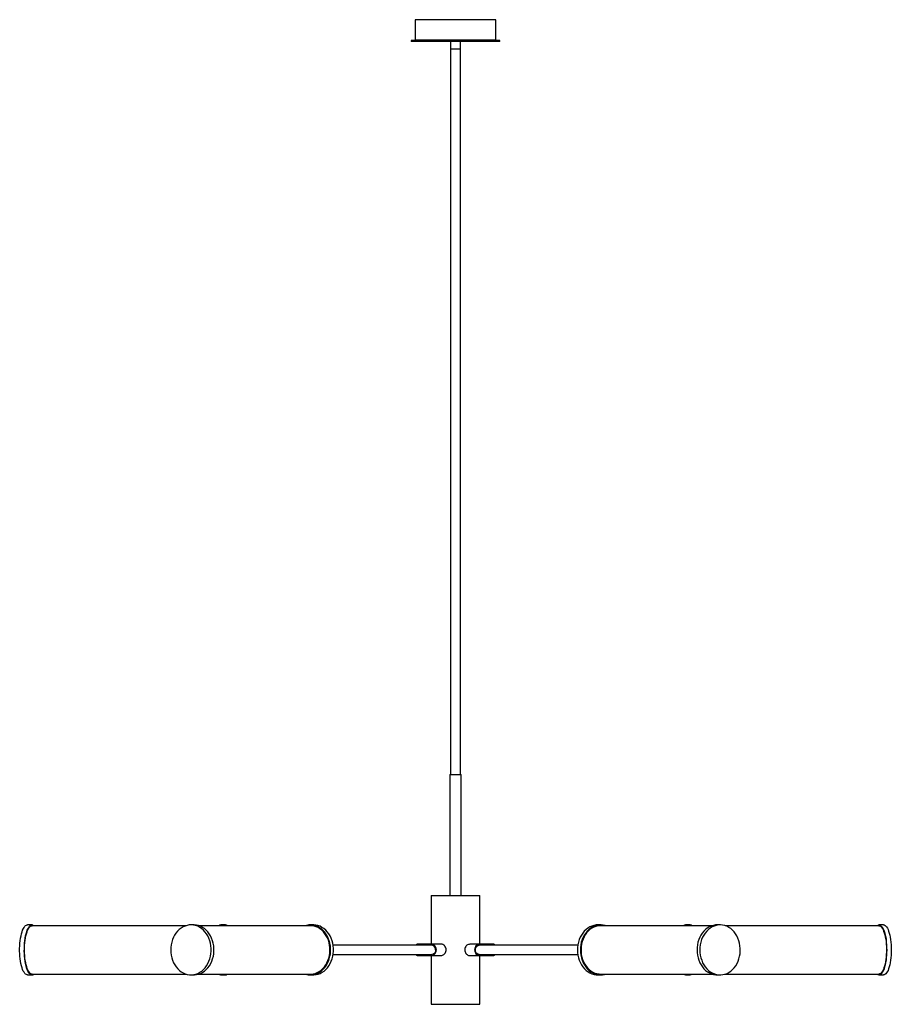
# Paper-space layout '_Posterior' of a CAD drawing. Header units: millimetres. Extents: x -540 to 540, y 0 to 1221.
import ezdxf

# ---------------------------------------------------------------- set-up
doc = ezdxf.new("R2010")
doc.units = ezdxf.units.MM

psp = doc.layouts.new('_Posterior')

# ---------------------------------------------------------------- linework, layer by layer
at = {"color": 7, "linetype": 'Continuous', "lineweight": 25}
for p, q in [((-50, 1221), (-50, 1196)), ((50, 1221), (-50, 1221)), ((50, 1196), (50, 1221)), ((-55, 1195), (-55, 1194)), ((55, 1195), (-55, 1195)), ((55, 1194), (-55, 1194)), ((-6, 1194), (-6, 285)), ((-6, 1185), (6, 1185)), ((6, 285), (6, 1194)), ((55, 1194), (55, 1195)), ((-7, 285), (-7, 135)), ((-7, 285), (7, 285)), ((7, 135), (7, 285)), ((-30, 135), (-30, 74.5)), ((-30, 135), (30, 135)), ((30, 74.5), (30, 135)), ((-525, 98.5), (-530.7, 98.5)), ((-324.5, 98.5), (-328, 98.5)), ((-285.3, 98.5), (-291, 98.5)), ((-176.3, 98.5), (-179.9, 98.5)), ((179.9, 98.5), (176.3, 98.5)), ((291, 98.5), (285.3, 98.5)), ((328, 98.5), (324.5, 98.5)), ((530.7, 98.5), (525, 98.5)), ((-334.3, 97.5), (-525, 97.5)), ((-179.9, 97.5), (-318.1, 97.5)), ((318.1, 97.5), (179.9, 97.5)), ((525, 97.5), (334.3, 97.5)), ((-29.4, 73.3), (-151.7, 73.3)), ((-30, 74.5), (-47.6, 74.5)), ((-30.2, 74.5), (-30, 75.3)), ((-17.6, 74.5), (-29.4, 74.5)), ((29.4, 74.5), (17.6, 74.5)), ((151.7, 73.3), (29.4, 73.3)), ((30, 75.3), (30.2, 74.5)), ((47.6, 74.5), (30, 74.5)), ((-151.7, 61.6), (-29.4, 61.6)), ((29.4, 61.6), (151.7, 61.6)), ((-47.6, 60.5), (-30, 60.5)), ((-30, 59.7), (-30.2, 60.5)), ((-30, 60.5), (-30, 0)), ((-29.4, 60.5), (-17.6, 60.5)), ((17.6, 60.5), (29.4, 60.5)), ((30, 0), (30, 60.5)), ((30, 60.5), (47.6, 60.5)), ((30.2, 60.5), (30, 59.7)), ((-525, 37.5), (-334.3, 37.5)), ((-318.1, 37.5), (-179.9, 37.5)), ((179.9, 37.5), (318.1, 37.5)), ((334.3, 37.5), (525, 37.5)), ((-530.7, 36.5), (-525, 36.5)), ((-328, 36.5), (-324.5, 36.5)), ((-291, 36.5), (-291.3, 36.5)), ((-291, 36.5), (-285.3, 36.5)), ((-179.9, 36.5), (-176.3, 36.5)), ((176.3, 36.5), (179.9, 36.5)), ((285.3, 36.5), (291, 36.5)), ((324.5, 36.5), (328, 36.5)), ((525, 36.5), (530.7, 36.5)), ((-30, 0), (30, 0))]:
    psp.add_line(p, q, dxfattribs=at)
at = {"color": 8, "linetype": 'Continuous', "lineweight": 25}
psp.add_line((-50, 1196), (50, 1196), dxfattribs=at)
at = {"color": 7, "linetype": 'Continuous', "lineweight": 25, "flags": 128}
for points in [[(-530.7, 36.5), (-531, 36.5), (-532, 36.8), (-533, 37.4), (-534, 38.4), (-534.9, 39.7), (-535.8, 41.3), (-536.6, 43.2), (-537.4, 45.4), (-538.1, 47.8), (-538.7, 50.5), (-539.2, 53.3), (-539.6, 56.4), (-539.9, 59.5), (-540.2, 62.7), (-540.3, 66), (-540.3, 69.3), (-540.1, 72.6), (-539.9, 75.8), (-539.6, 78.9), (-539.2, 81.9), (-538.6, 84.8), (-538, 87.4), (-537.3, 89.8), (-536.6, 92), (-535.7, 93.9), (-534.8, 95.4), (-533.9, 96.7), (-532.9, 97.6), (-531.9, 98.2), (-530.9, 98.5), (-530.7, 98.5)], [(-525.3, 36.5), (-526.3, 36.8), (-527.3, 37.4), (-528.3, 38.4), (-529.2, 39.7), (-530.1, 41.3), (-530.9, 43.2), (-531.7, 45.4), (-532.4, 47.8), (-533, 50.5), (-533.5, 53.3), (-533.9, 56.4), (-534.2, 59.5), (-534.4, 62.7), (-534.6, 66), (-534.5, 69.3), (-534.4, 72.6), (-534.2, 75.8), (-533.9, 78.9), (-533.5, 81.9), (-532.9, 84.8), (-532.3, 87.4), (-531.6, 89.8), (-530.9, 92), (-530, 93.9), (-529.1, 95.4), (-528.2, 96.7), (-527.2, 97.6), (-526.2, 98.2), (-525.2, 98.5), (-524.2, 98.4), (-523.2, 97.9), (-522.6, 97.5)], [(-327.2, 36.5), (-324.5, 36.8), (-321.9, 37.4), (-319.4, 38.4), (-316.9, 39.7), (-314.6, 41.3), (-312.4, 43.2), (-310.4, 45.4), (-308.6, 47.8), (-307, 50.5), (-305.7, 53.3), (-304.6, 56.4), (-303.8, 59.5), (-303.2, 62.7), (-302.9, 66), (-302.9, 69.3), (-303.2, 72.6), (-303.8, 75.8), (-304.7, 78.9), (-305.8, 81.9), (-307.2, 84.8), (-308.8, 87.4), (-310.6, 89.8), (-312.6, 92), (-314.8, 93.9), (-317.1, 95.4), (-319.6, 96.7), (-322.2, 97.6), (-324.8, 98.2), (-327.4, 98.5), (-330.1, 98.4), (-332.8, 97.9), (-335.3, 97.1), (-337.8, 96), (-340.2, 94.5), (-342.5, 92.8), (-344.6, 90.7), (-346.5, 88.4), (-348.2, 85.9), (-349.7, 83.1), (-350.9, 80.2), (-351.8, 77.1), (-352.5, 73.9), (-352.9, 70.6), (-353.1, 67.3), (-352.9, 64.1), (-352.5, 60.8), (-351.8, 57.6), (-350.8, 54.6), (-349.5, 51.6), (-348, 48.9), (-346.3, 46.4), (-344.4, 44.1), (-342.3, 42), (-340, 40.3), (-337.6, 38.9), (-335.1, 37.8), (-332.5, 37), (-329.9, 36.6), (-327.2, 36.5)], [(-324.5, 36.5), (-323.7, 36.5), (-321, 36.8), (-318.4, 37.4), (-315.8, 38.4), (-313.4, 39.7), (-311.1, 41.3), (-308.9, 43.2), (-306.9, 45.4), (-305.1, 47.8), (-303.5, 50.5), (-302.1, 53.3), (-301.1, 56.4), (-300.2, 59.5), (-299.7, 62.7), (-299.4, 66), (-299.4, 69.3), (-299.7, 72.6), (-300.3, 75.8), (-301.1, 78.9), (-302.3, 81.9), (-303.6, 84.8), (-305.2, 87.4), (-307, 89.8), (-309.1, 92), (-311.3, 93.9), (-313.6, 95.4), (-316.1, 96.7), (-318.6, 97.6), (-321.2, 98.2), (-323.9, 98.5), (-324.5, 98.5)], [(-179.1, 36.5), (-176.4, 36.8), (-173.8, 37.4), (-171.2, 38.4), (-168.8, 39.7), (-166.5, 41.3), (-164.3, 43.2), (-162.3, 45.4), (-160.5, 47.8), (-158.9, 50.5), (-157.6, 53.3), (-156.5, 56.4), (-155.6, 59.5), (-155.1, 62.7), (-154.8, 66), (-154.8, 69.3), (-155.1, 72.6), (-155.7, 75.8), (-156.5, 78.9), (-157.7, 81.9), (-159, 84.8), (-160.6, 87.4), (-162.5, 89.8), (-164.5, 92), (-166.7, 93.9), (-169, 95.4), (-171.5, 96.7), (-174, 97.6), (-176.7, 98.2), (-179.3, 98.5), (-182, 98.4), (-184.6, 97.9), (-186.2, 97.5)], [(-176.3, 36.5), (-175.5, 36.5), (-172.9, 36.8), (-170.3, 37.4), (-167.7, 38.4), (-165.3, 39.7), (-162.9, 41.3), (-160.8, 43.2), (-158.8, 45.4), (-157, 47.8), (-155.4, 50.5), (-154, 53.3), (-152.9, 56.4), (-152.1, 59.5), (-151.6, 62.7), (-151.3, 66), (-151.3, 69.3), (-151.6, 72.6), (-152.2, 75.8), (-153, 78.9), (-154.1, 81.9), (-155.5, 84.8), (-157.1, 87.4), (-158.9, 89.8), (-160.9, 92), (-163.1, 93.9), (-165.5, 95.4), (-167.9, 96.7), (-170.5, 97.6), (-173.1, 98.2), (-175.8, 98.5), (-176.3, 98.5)], [(176.3, 98.5), (174.2, 98.4), (171.6, 97.9), (169, 97.1), (166.5, 96), (164.1, 94.5), (161.8, 92.8), (159.7, 90.7), (157.8, 88.4), (156.1, 85.9), (154.7, 83.1), (153.4, 80.2), (152.5, 77.1), (151.8, 73.9), (151.4, 70.6), (151.3, 67.3), (151.4, 64.1), (151.8, 60.8), (152.6, 57.6), (153.5, 54.6), (154.8, 51.6), (156.3, 48.9), (158, 46.4), (159.9, 44.1), (162, 42), (164.3, 40.3), (166.7, 38.9), (169.2, 37.8), (171.8, 37), (174.5, 36.6), (176.3, 36.5)], [(186.2, 97.5), (185.7, 97.6), (183.1, 98.2), (180.4, 98.5), (177.7, 98.4), (175.1, 97.9), (172.5, 97.1), (170, 96), (167.6, 94.5), (165.3, 92.8), (163.3, 90.7), (161.4, 88.4), (159.7, 85.9), (158.2, 83.1), (157, 80.2), (156, 77.1), (155.3, 73.9), (154.9, 70.6), (154.8, 67.3), (154.9, 64.1), (155.4, 60.8), (156.1, 57.6), (157.1, 54.6), (158.3, 51.6), (159.8, 48.9), (161.5, 46.4), (163.4, 44.1), (165.5, 42), (167.8, 40.3), (170.2, 38.9), (172.7, 37.8), (175.3, 37), (178, 36.6), (180.7, 36.5), (180.7, 36.5)], [(324.5, 98.5), (322.3, 98.4), (319.7, 97.9), (317.1, 97.1), (314.6, 96), (312.2, 94.5), (309.9, 92.8), (307.9, 90.7), (305.9, 88.4), (304.3, 85.9), (302.8, 83.1), (301.6, 80.2), (300.6, 77.1), (299.9, 73.9), (299.5, 70.6), (299.4, 67.3), (299.5, 64.1), (300, 60.8), (300.7, 57.6), (301.7, 54.6), (302.9, 51.6), (304.4, 48.9), (306.1, 46.4), (308, 44.1), (310.1, 42), (312.4, 40.3), (314.8, 38.9), (317.3, 37.8), (319.9, 37), (322.6, 36.6), (324.5, 36.5)], [(328.8, 36.5), (331.4, 36.8), (334.1, 37.4), (336.6, 38.4), (339.1, 39.7), (341.4, 41.3), (343.6, 43.2), (345.6, 45.4), (347.4, 47.8), (349, 50.5), (350.3, 53.3), (351.4, 56.4), (352.2, 59.5), (352.8, 62.7), (353, 66), (353, 69.3), (352.7, 72.6), (352.1, 75.8), (351.3, 78.9), (350.2, 81.9), (348.8, 84.8), (347.2, 87.4), (345.4, 89.8), (343.4, 92), (341.2, 93.9), (338.8, 95.4), (336.4, 96.7), (333.8, 97.6), (331.2, 98.2), (328.5, 98.5), (325.9, 98.4), (323.2, 97.9), (320.6, 97.1), (318.1, 96), (315.7, 94.5), (313.5, 92.8), (311.4, 90.7), (309.5, 88.4), (307.8, 85.9), (306.3, 83.1), (305.1, 80.2), (304.1, 77.1), (303.4, 73.9), (303, 70.6), (302.9, 67.3), (303.1, 64.1), (303.5, 60.8), (304.2, 57.6), (305.2, 54.6), (306.4, 51.6), (307.9, 48.9), (309.6, 46.4), (311.6, 44.1), (313.7, 42), (315.9, 40.3), (318.3, 38.9), (320.9, 37.8), (323.5, 37), (326.1, 36.6), (328.8, 36.5)], [(522.6, 97.5), (522.8, 97.6), (523.8, 98.2), (524.8, 98.5), (525.8, 98.4), (526.8, 97.9), (527.8, 97.1), (528.8, 96), (529.7, 94.5), (530.5, 92.8), (531.3, 90.7), (532.1, 88.4), (532.7, 85.9), (533.3, 83.1), (533.7, 80.2), (534.1, 77.1), (534.4, 73.9), (534.5, 70.6), (534.6, 67.3), (534.5, 64.1), (534.3, 60.8), (534.1, 57.6), (533.7, 54.6), (533.2, 51.6), (532.6, 48.9), (532, 46.4), (531.3, 44.1), (530.5, 42), (529.6, 40.3), (528.7, 38.9), (527.7, 37.8), (526.7, 37), (525.7, 36.6), (524.7, 36.5), (524.7, 36.5)], [(530.7, 98.5), (531.5, 98.4), (532.5, 97.9), (533.5, 97.1), (534.5, 96), (535.4, 94.5), (536.2, 92.8), (537, 90.7), (537.8, 88.4), (538.4, 85.9), (539, 83.1), (539.4, 80.2), (539.8, 77.1), (540.1, 73.9), (540.2, 70.6), (540.3, 67.3), (540.2, 64.1), (540, 60.8), (539.8, 57.6), (539.4, 54.6), (538.9, 51.6), (538.4, 48.9), (537.7, 46.4), (537, 44.1), (536.2, 42), (535.3, 40.3), (534.4, 38.9), (533.4, 37.8), (532.4, 37), (531.4, 36.6), (530.7, 36.5)], [(-525, 37.5), (-525.3, 37.5), (-526.3, 37.8), (-527.3, 38.4), (-528.2, 39.4), (-529.1, 40.7), (-530, 42.3), (-530.8, 44.2), (-531.6, 46.4), (-532.2, 48.8), (-532.8, 51.5), (-533.3, 54.3), (-533.7, 57.3), (-534, 60.4), (-534.2, 63.6), (-534.3, 66.8), (-534.2, 70.1), (-534.1, 73.3), (-533.8, 76.4), (-533.5, 79.5), (-533, 82.4), (-532.5, 85.1), (-531.9, 87.6), (-531.1, 89.9), (-530.4, 91.9), (-529.5, 93.7), (-528.6, 95.1), (-527.7, 96.2), (-526.7, 97), (-525.7, 97.4), (-525, 97.5)], [(-179.9, 37.5), (-179.1, 37.5), (-176.5, 37.8), (-173.9, 38.4), (-171.4, 39.4), (-169, 40.7), (-166.7, 42.3), (-164.6, 44.2), (-162.6, 46.4), (-160.9, 48.8), (-159.4, 51.5), (-158.1, 54.3), (-157, 57.3), (-156.3, 60.4), (-155.8, 63.6), (-155.6, 66.8), (-155.7, 70.1), (-156, 73.3), (-156.7, 76.4), (-157.6, 79.5), (-158.8, 82.4), (-160.2, 85.1), (-161.9, 87.6), (-163.7, 89.9), (-165.8, 91.9), (-168, 93.7), (-170.4, 95.1), (-172.8, 96.2), (-175.4, 97), (-178, 97.4), (-179.9, 97.5)], [(179.9, 97.5), (179.1, 97.5), (176.5, 97.2), (173.9, 96.6), (171.4, 95.6), (169, 94.3), (166.7, 92.7), (164.6, 90.8), (162.6, 88.6), (160.9, 86.2), (159.4, 83.5), (158.1, 80.7), (157, 77.7), (156.3, 74.6), (155.8, 71.4), (155.6, 68.2), (155.7, 64.9), (156, 61.7), (156.7, 58.6), (157.6, 55.5), (158.8, 52.6), (160.2, 49.9), (161.9, 47.4), (163.7, 45.1), (165.8, 43.1), (168, 41.3), (170.4, 39.9), (172.8, 38.8), (175.4, 38), (178, 37.6), (179.9, 37.5)], [(525, 97.5), (525.3, 97.5), (526.3, 97.2), (527.3, 96.6), (528.2, 95.6), (529.1, 94.3), (530, 92.7), (530.8, 90.8), (531.6, 88.6), (532.2, 86.2), (532.8, 83.5), (533.3, 80.7), (533.7, 77.7), (534, 74.6), (534.2, 71.4), (534.3, 68.2), (534.2, 64.9), (534.1, 61.7), (533.8, 58.6), (533.5, 55.5), (533, 52.6), (532.5, 49.9), (531.9, 47.4), (531.1, 45.1), (530.4, 43.1), (529.5, 41.3), (528.6, 39.9), (527.7, 38.8), (526.7, 38), (525.7, 37.6), (525, 37.5)], [(-23.7, 67.5), (-23.9, 69.1), (-24.3, 70.5), (-25, 71.9), (-25.9, 73), (-26.9, 73.8), (-28.1, 74.3), (-29.4, 74.5), (-30.6, 74.3), (-31.8, 73.8), (-32.5, 73.3)], [(32.5, 73.3), (31.8, 73.8), (30.6, 74.3), (29.4, 74.5), (28.1, 74.3), (26.9, 73.8), (25.9, 73), (25, 71.9), (24.3, 70.5), (23.9, 69.1), (23.7, 67.5), (23.9, 65.9), (24.3, 64.5), (25, 63.1), (25.9, 62), (26.9, 61.2), (28.1, 60.7), (29.4, 60.5), (30.6, 60.7), (31.8, 61.2), (32.5, 61.6)], [(29.4, 61.6), (28.6, 61.7), (27.5, 62.1), (26.5, 62.9), (25.6, 63.9), (25, 65.2), (24.7, 66.6), (24.7, 68.1), (24.9, 69.5), (25.5, 70.8), (26.3, 71.9), (27.2, 72.7), (28.4, 73.2), (29.4, 73.3)], [(-32.5, 61.6), (-31.8, 61.2), (-30.6, 60.7), (-29.4, 60.5), (-28.1, 60.7), (-26.9, 61.2), (-25.9, 62), (-25, 63.1), (-24.3, 64.5), (-23.9, 65.9), (-23.7, 67.5)], [(-24.7, 67.7), (-24.8, 66.2), (-25.2, 64.8), (-25.8, 63.6), (-26.7, 62.7), (-27.8, 62), (-28.9, 61.7), (-29.4, 61.6)]]:
    psp.add_lwpolyline(points, dxfattribs=at)
at = {"color": 7, "linetype": 'Continuous', "lineweight": 25}
for centre, radius, start, end in [((-49, 1196), 1, 180, 270), ((49, 1196), 1, 270, 0), ((-290.9, 94.7), 3.81, 92.4335, 132.5785), ((-285.3, 94.9), 3.57, 47.425, 132.575), ((285.3, 94.9), 3.57, 47.425, 132.575), ((290.9, 94.7), 3.81, 47.4383, 87.5498), ((-47.1, 72.8), 1.71, 105.2427, 162.8994), ((-30, 68), 5.35, 356.2773, 83.4393), ((47.1, 72.8), 1.71, 17.1006, 74.7573), ((-47.1, 62.2), 1.71, 197.1006, 254.7573), ((47.1, 62.2), 1.71, 285.2427, 342.8994), ((-525.1, 40.2), 3.69, 266.8652, 313.0027), ((-290.7, 40.6), 4.15, 228.7087, 261.2999), ((-285, 40.6), 4.15, 228.7087, 261.2999), ((-285.4, 40.2), 3.69, 266.8652, 313.0027), ((-179.8, 57.1), 20.6, 252.0679, 272.1587), ((179.8, 57.2), 20.7, 272.3136, 287.881), ((285.6, 40.6), 4.15, 228.7087, 261.2999), ((285.2, 40.2), 3.69, 266.8652, 313.0027), ((290.9, 40.3), 3.77, 272.2545, 312.7575), ((525.3, 40.6), 4.15, 228.7087, 261.2999)]:
    psp.add_arc(centre, radius, start, end, dxfattribs=at)
for points, knots in [([(-17.6, 60.6), (-17.4, 60.6), (-16.6, 60.5), (-15.1, 61.1), (-13.4, 62.3), (-12.1, 64.3), (-11.4, 66.5), (-11.5, 68.9), (-12.3, 71.1), (-13.7, 72.9), (-15.5, 74.1), (-16.9, 74.6), (-17.6, 74.5), (-17.6, 74.5)], [0, 0, 0, 0, 0.0326144, 0.1370428, 0.242341, 0.3501228, 0.4582794, 0.5639298, 0.6681451, 0.774182, 0.8824791, 0.9900022, 1, 1, 1, 1]), ([(17.6, 74.5), (17.1, 74.4), (15.9, 74.3), (14.1, 73.2), (12.6, 71.6), (11.6, 69.5), (11.5, 68.1), (11.5, 67.5)], [0, 0, 0, 0, 0.189879, 0.398922, 0.612442, 0.829203, 1, 1, 1, 1]), ([(11.5, 67.5), (11.6, 66.7), (11.7, 65.2), (12.8, 63.1), (14.4, 61.5), (16.1, 60.6), (17.2, 60.6), (17.6, 60.6)], [0, 0, 0, 0, 0.210736, 0.42133, 0.635564, 0.852326, 1, 1, 1, 1])]:
    psp.add_open_spline(points, degree=3, knots=knots, dxfattribs=at)

doc.saveas('drawing.dxf')
